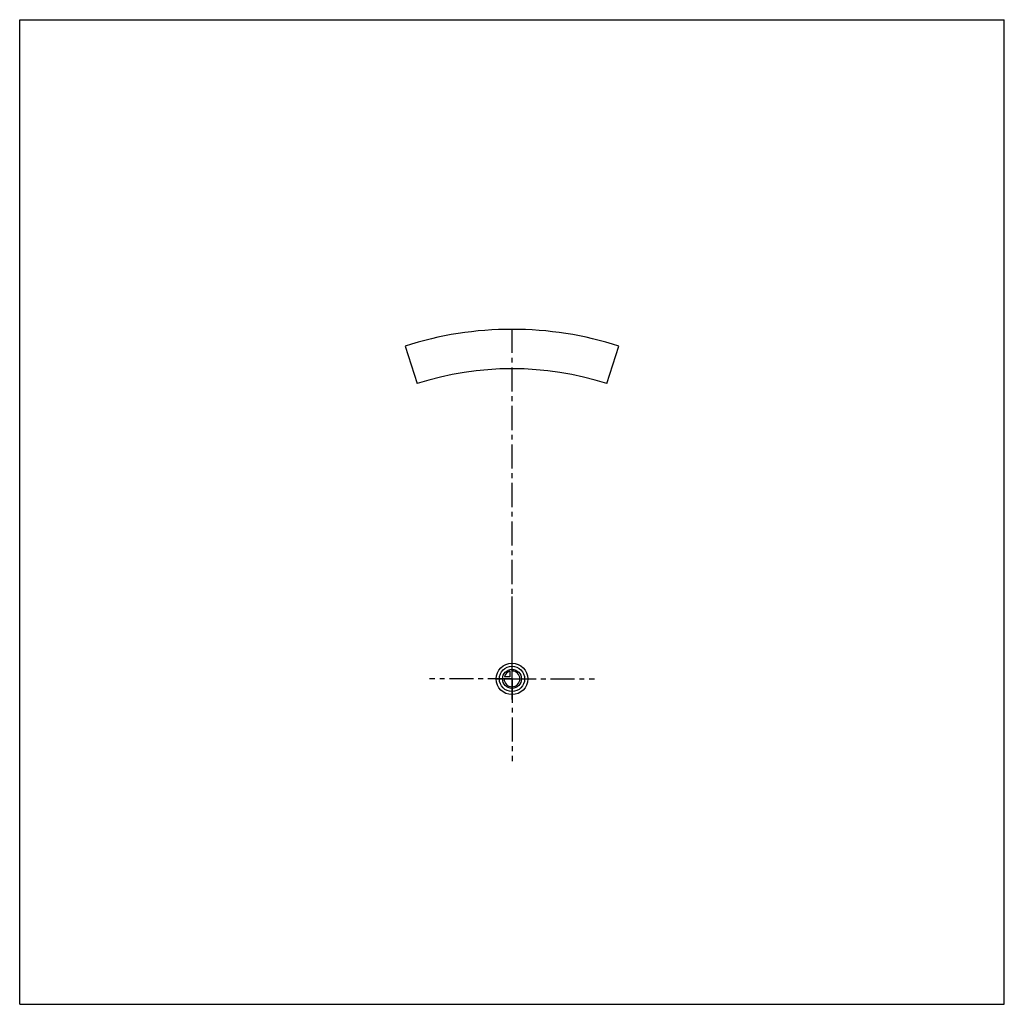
# Model space of a CAD drawing. Header units: millimetres. Extents: x 0 to 1000, y 0 to 1000.
import ezdxf

# ---------------------------------------------------------------- set-up
doc = ezdxf.new("R2010")
doc.units = ezdxf.units.MM
doc.header["$LTSCALE"] = 65.185185
doc.linetypes.add('CENTER', pattern=[0.6, 0.375, -0.075, 0.075, -0.075])
doc.layers.get('0').update_dxf_attribs({"linetype": 'CONTINUOUS'})
for name, color, linetype in [('ACHSEN_S', 7, 'CONTINUOUS'), ('KOERPER', 7, 'CONTINUOUS'), ('KURVEN', 7, 'CONTINUOUS')]:
    doc.layers.add(name, color=color, linetype=linetype)

msp = doc.modelspace()

# ---------------------------------------------------------------- linework, layer by layer
at = {"color": 7, "linetype": 'Continuous'}
for p, q in [((0, 0), (0, 1000)), ((0, 1000), (1000, 1000)), ((1000, 0), (1000, 1000)), ((0, 0), (1000, 0))]:
    msp.add_line(p, q, dxfattribs=at)
at = {"layer": 'ACHSEN_S', "color": 40, "linetype": 'CENTER'}
msp.add_line((500, 309.5), (500, 690.5), dxfattribs=at)
at = {"layer": 'KOERPER', "color": 7, "linetype": 'Continuous'}
for p, q in [((391.4, 668.5), (403.6, 630.4)), ((596.4, 630.4), (608.6, 668.5))]:
    msp.add_line(p, q, dxfattribs=at)
at = {"layer": 'KOERPER', "color": 40, "linetype": 'CENTER'}
for q in [(500, 414.2), (416.2, 330.5), (583.8, 330.5), (500, 246.8)]:
    msp.add_line((500, 330.5), q, dxfattribs=at)
at = {"layer": 'KOERPER', "color": 7, "linetype": 'Continuous'}
for radius in [355, 315]:
    msp.add_arc((500, 330.5), radius, 72.1801, 107.8199, dxfattribs=at)
at = {"layer": 'KURVEN', "color": 40, "linetype": 'Continuous'}
for p, q in [((500, 314.5), (500, 346.5)), ((484, 330.5), (516, 330.5)), ((497.8, 332.7), (492.3, 332.7)), ((497.8, 338.2), (497.8, 332.7))]:
    msp.add_line(p, q, dxfattribs=at)
for radius in [16, 12.8, 9.6]:
    msp.add_circle((500, 330.5), radius, dxfattribs=at)
for start, end in [(180, 90), (105.962, 164.038)]:
    msp.add_arc((500, 330.5), 8, start, end, dxfattribs=at)

doc.saveas('drawing.dxf')
